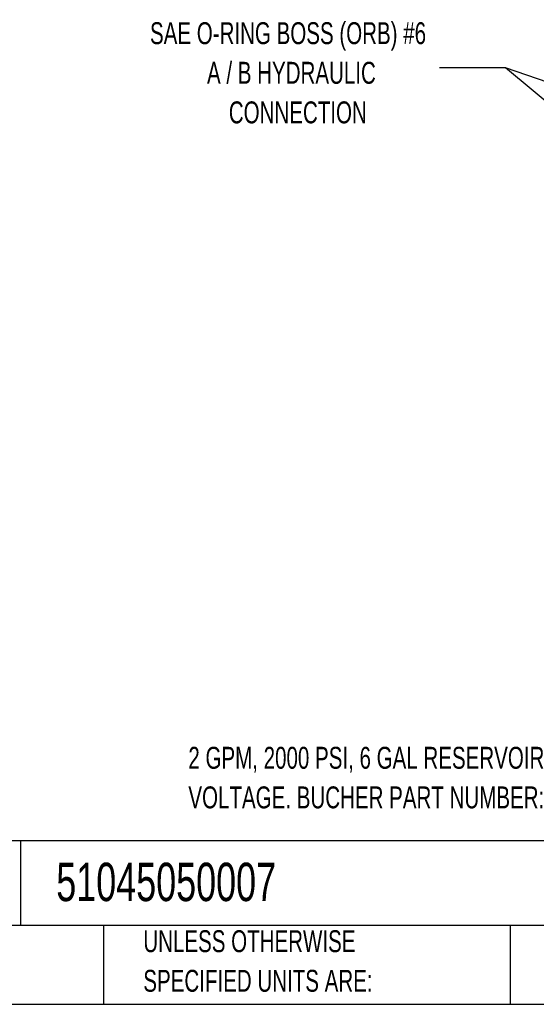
# Model space of a CAD drawing. Header units: inches. Extents: x 2 to 108, y 2 to 83.
# Tile 14 of 27: x 61 to 81, y 2 to 40. Entities that reach past the tile are written whole.
import ezdxf

# ---------------------------------------------------------------- set-up
doc = ezdxf.new("R2010")
doc.units = ezdxf.units.IN
doc.header["$LTSCALE"] = 10
doc.header["$MEASUREMENT"] = 0
doc.layers.add('TEXT', color=140, linetype='Continuous', lineweight=25)
doc.styles.add('SLDTEXTSTYLE0', font='TXT', dxfattribs={"width": 0.7})
doc.dimstyles.new('SLDDIMSTYLE2', dxfattribs={"dimtxt": 0.18, "dimasz": 1.3, "dimexe": 0, "dimexo": 0.0625, "dimgap": 0, "dimtad": 0, "dimtih": 1, "dimtoh": 1, "dimdec": 0, "dimrnd": 1e-09, "dimzin": 0, "dimdsep": 46, "dimtxsty": 'Standard', "dimsah": 1, "dimcen": 0.09, "dimadec": 0, "dimazin": 0, "dimtfac": 1.3, "dimtdec": 0, "dimtofl": 0, "dimtmove": 0, "dimatfit": 3, "dimfxl": 0, "dimfrac": 2, "dimtolj": 1, "dimtzin": 0, "dimarcsym": 0})

msp = doc.modelspace()

# ---------------------------------------------------------------- linework, layer by layer
at = {"layer": 'TEXT'}
for p, q in [((107.5, 8.711), (2.5, 8.711)), ((61.322, 8.711), (61.322, 5.5)), ((107.5, 5.5), (2.5, 5.5)), ((64.48, 5.5), (64.48, 2.5)), ((79.931, 5.5), (79.931, 2.5)), ((2.5, 2.5), (107.5, 2.5))]:
    msp.add_line(p, q, dxfattribs=at)

# ---------------------------------------------------------------- texts
at = {"layer": 'TEXT', "style": 'SLDTEXTSTYLE0'}
for s, insert, char_height, attachment_point in [('SAE O-RING BOSS (ORB) #6', (71.486, 39.822), 0.83333, 2), ('A / B HYDRAULIC', (71.615, 38.317), 0.83333, 2), ('CONNECTION', (71.858, 36.812), 0.8333, 2), ('2 GPM, 2000 PSI, 6 GAL RESERVOIR, 3HP, 115/230 VAC OPERATING', (67.699, 12.285), 0.83333, 1), ('VOLTAGE. BUCHER PART NUMBER: M4505351D04HN01', (67.699, 10.78), 0.83333, 1), ('51045050007', (62.68, 7.88), 1.45833, 1), ('UNLESS OTHERWISE', (65.987, 5.315), 0.83333, 1), ('SPECIFIED UNITS ARE:', (65.987, 3.81), 0.83333, 1)]:
    msp.add_mtext(s, dxfattribs=dict(at, insert=insert, char_height=char_height, attachment_point=attachment_point))

# ---------------------------------------------------------------- leaders
at = {"layer": 'TEXT'}
for points in [[(94.427, 33.008), (79.743, 38.088), (77.243, 38.088)], [(89.221, 30.23), (79.743, 38.088), (77.243, 38.088)]]:
    msp.add_leader(points, dimstyle='SLDDIMSTYLE2', dxfattribs=at)

doc.saveas('drawing.dxf')
